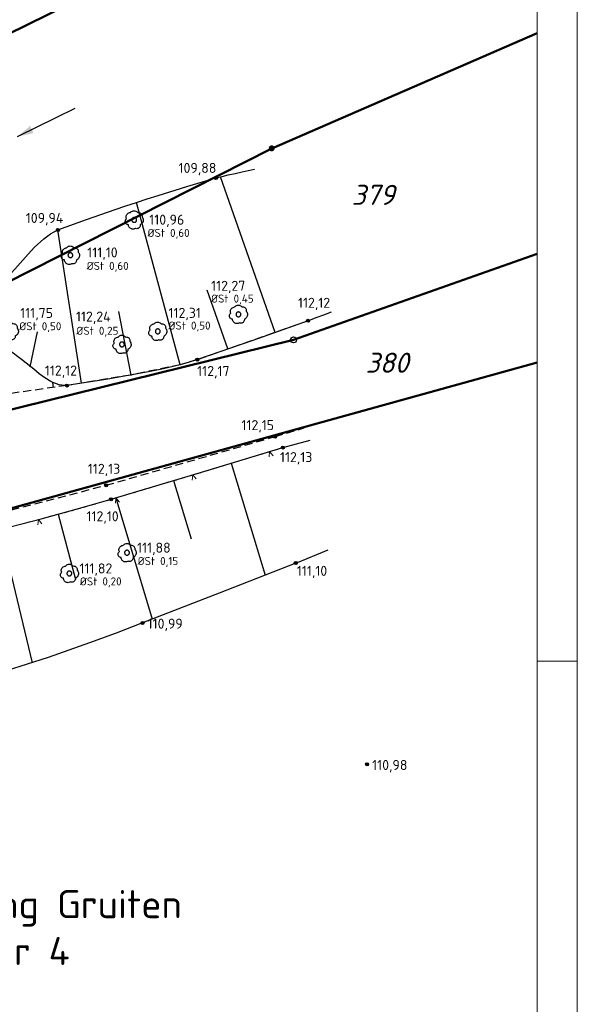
# Model space of a CAD drawing. Header units: metres. Extents: x 32360036 to 32360137, y 5676534 to 5676651.
# Tile 5 of 6: x 32360123 to 32360137, y 5676555 to 5676579. Entities that reach past the tile are written whole.
import ezdxf

# ---------------------------------------------------------------- set-up
doc = ezdxf.new("R2010")
doc.units = ezdxf.units.M
doc.linetypes.add('FIRSTLINIE', pattern=[3, 1, -1, 1])
doc.linetypes.add('GESTRICHELT', pattern=[0.75, 0.5, -0.25])
doc.layers.get('0').update_dxf_attribs({"linetype": 'CONTINUOUS'})
for name, color, linetype in [('ALKIS-ALKIS_Fließrichtungspfeil', 7, 'CONTINUOUS'), ('ALKIS-ALKIS_Flurstück', 7, 'CONTINUOUS'), ('ALKIS-ALKIS_Flurstücksgrenze', 7, 'CONTINUOUS'), ('ALKIS-ALKIS_Flurstücksnummer', 7, 'CONTINUOUS'), ('ALKIS-ALKIS_Gemarkung', 7, 'CONTINUOUS'), ('ALKIS-ALKIS_Grenzpunkt', 7, 'CONTINUOUS'), ('ALKIS-ALKIS_Grenzpunktunvermarkt', 7, 'CONTINUOUS'), ('GS_Basis_PK_Topographie_Geländehöhe [cm]_Punkthöhe', 7, 'CONTINUOUS'), ('GS_Basis_PK_Topographie_Laubbaum_Punkthöhe', 7, 'CONTINUOUS'), ('GS_Basis_PK_Topographie_Laubbaum_Ø Stamm', 7, 'CONTINUOUS'), ('Topographie-Baum mit Beschriftung', 7, 'CONTINUOUS'), ('Topographie-Böschung', 7, 'CONTINUOUS'), ('Topographie-Böschung Oberkante', 7, 'CONTINUOUS'), ('Topographie-Böschung Unterkante', 7, 'CONTINUOUS'), ('Topographie-Geländehöhe', 7, 'CONTINUOUS'), ('Topographie-Zaun', 7, 'CONTINUOUS'), ('Topographier-Topographie', 7, 'CONTINUOUS')]:
    doc.layers.add(name, color=color, linetype=linetype)
doc.styles.add('NORM', font='isocpeur.ttf')
doc.styles.add('NORM_K', font='isocpeui.ttf')

# ---------------------------------------------------------------- blocks, each defined once
blk = doc.blocks.new('VPALLGEM')
at = {"color": 0, "linetype": 'ByBlock', "lineweight": -2}
blk.add_circle((0, 0), 0.5, dxfattribs=at)
for tag, p in [('PTNR', (1.073, 0.649)), ('HOEHE', (1.073, -2.771)), ('OBJEKTNAME', (1.073, -6.191))]:
    blk.add_attdef(tag, p, '', height=1.8, dxfattribs=at)
blk = doc.blocks.new('GRENZ_NICHT_ABGEM')
at = {"linetype": 'ByBlock', "true_color": 0xffffff}
h = blk.add_hatch(color=7, dxfattribs=at)
h.dxf.hatch_style = 1
h.paths.add_polyline_path([(-0.5, 0, 1), (0.5, 0, 1)])
h.paths.add_polyline_path([(0.1, 0, -1), (-0.1, 0, -1)], flags=16)
at = {"linetype": 'ByBlock'}
h = blk.add_hatch(color=0, dxfattribs=at)
h.dxf.hatch_style = 1
h.paths.add_polyline_path([(-0.1, 0, 1), (0.1, 0, 1)])
at = {"color": 0, "linetype": 'ByBlock'}
blk.add_circle((0, 0), 0.1, dxfattribs=at)
blk = doc.blocks.new('LEITPLANKE')
at = {"linetype": 'Continuous'}
h = blk.add_hatch(color=0, dxfattribs=at)
h.dxf.hatch_style = 1
h.paths.add_polyline_path([(-0.5, 0, 1), (0.5, 0, 1)])
at = {"color": 0, "linetype": 'ByBlock'}
blk.add_circle((0, 0), 0.5, dxfattribs=at)
blk = doc.blocks.new('1123')
at = {"color": 0, "linetype": 'ByBlock'}
for points in [[(-0.322548, -0.26268), (-0.359412, -0.258542), (-0.394608, -0.246821), (-0.426593, -0.228032), (-0.453967, -0.202996), (-0.475531, -0.172811), (-0.49034, -0.138799), (-0.497745, -0.10245), (-0.497422, -0.065355), (-0.489385, -0.02914), (-0.473986, 0.004609), (-0.4519, 0.034414), (-0.424095, 0.058969)], [(-0.424095, 0.058969), (-0.438812, 0.100419), (-0.445954, 0.14382), (-0.445295, 0.1878), (-0.436855, 0.230968), (-0.420901, 0.271958), (-0.397939, 0.309473), (-0.368693, 0.342327), (-0.334091, 0.369481), (-0.295225, 0.390076), (-0.253326, 0.40346), (-0.209718, 0.40921)], [(-0.209718, 0.40921), (-0.178164, 0.444077), (-0.140717, 0.472523), (-0.098663, 0.493569), (-0.053448, 0.506493), (-0.006625, 0.510851), (0.040199, 0.506493), (0.085414, 0.493569), (0.127467, 0.472523), (0.164915, 0.444077), (0.196469, 0.40921)], [(0.196469, 0.40921), (0.235765, 0.413462), (0.27513, 0.409903), (0.313026, 0.39867), (0.347972, 0.380202), (0.378602, 0.355221), (0.403721, 0.324704), (0.422346, 0.289841), (0.43375, 0.251997), (0.437487, 0.212648), (0.433412, 0.173333)], [(0.433412, 0.173333), (0.462561, 0.135404), (0.484584, 0.092938), (0.498795, 0.047261), (0.50475, -0.000203), (0.502263, -0.047975), (0.491413, -0.094565), (0.472536, -0.13852), (0.446223, -0.17847), (0.413293, -0.213168), (0.374773, -0.241533), (0.331865, -0.26268)], [(0.061073, -0.469966), (0.021952, -0.490939), (-0.020287, -0.504588), (-0.064284, -0.510475), (-0.108625, -0.50841), (-0.151884, -0.49846), (-0.192672, -0.480945), (-0.229675, -0.456427), (-0.261706, -0.425695), (-0.287733, -0.389737), (-0.30692, -0.349709), (-0.318651, -0.306898), (-0.322548, -0.26268)], [(0.331865, -0.26268), (0.332729, -0.303764), (0.325069, -0.344137), (0.309215, -0.382049), (0.285856, -0.415857), (0.256002, -0.444096), (0.220949, -0.465542), (0.182215, -0.479265), (0.141479, -0.484671), (0.100507, -0.481526), (0.061073, -0.469966)]]:
    blk.add_lwpolyline(points, dxfattribs=at)
blk = doc.blocks.new('1082')
at = {"color": 0, "linetype": 'ByBlock'}
blk.add_lwpolyline([(0.6, 0), (0.595943, 0.069656), (0.583827, 0.138369), (0.563816, 0.205212), (0.53618, 0.269279), (0.501293, 0.329705), (0.459627, 0.385672), (0.411745, 0.436424), (0.358295, 0.481274), (0.3, 0.519615), (0.237648, 0.550929), (0.172082, 0.574793), (0.104189, 0.590884), (0.034887, 0.598984), (-0.034887, 0.598984), (-0.104189, 0.590884), (-0.172082, 0.574793), (-0.237648, 0.550929), (-0.3, 0.519615), (-0.358295, 0.481274), (-0.411745, 0.436424), (-0.459626, 0.385672), (-0.501292, 0.329705), (-0.536179, 0.269279), (-0.563815, 0.205212), (-0.583826, 0.138369), (-0.595942, 0.069656), (-0.599999, 0), (-0.595942, -0.069656), (-0.583826, -0.13837), (-0.563815, -0.205212), (-0.536179, -0.269279), (-0.501292, -0.329705), (-0.459626, -0.385672), (-0.411745, -0.436424), (-0.358295, -0.481274), (-0.3, -0.519615), (-0.237648, -0.550929), (-0.172082, -0.574793), (-0.104189, -0.590884), (-0.034887, -0.598985), (0.034887, -0.598985), (0.104189, -0.590884), (0.172082, -0.574793), (0.237648, -0.550929), (0.3, -0.519615), (0.358295, -0.481274), (0.411745, -0.436424), (0.459626, -0.385672), (0.501292, -0.329705), (0.536179, -0.269279), (0.563815, -0.205212), (0.583826, -0.13837), (0.595942, -0.069656), (0.599999, 0)], dxfattribs=at)
blk = doc.blocks.new('FLIESSRICHTUNG_Links')
at = {"color": 0, "linetype": 'ByBlock'}
blk.add_line((-0.8, 0), (0.8, 0), dxfattribs=at)
blk.add_solid([(-0.8, 0), (-0.4, -0.1), (-0.4, 0.1)], dxfattribs=at)

msp = doc.modelspace()

# ---------------------------------------------------------------- linework, layer by layer
at = {"color": 7, "linetype": 'Continuous', "lineweight": 0, "transparency": 33554687}
msp.add_lwpolyline([(32360078.247, 5676533.692), (32360137.247, 5676533.692), (32360137.247, 5676593.092), (32360078.247, 5676593.092), (32360078.247, 5676533.692)], close=True, dxfattribs=at)
msp.add_lwpolyline([(32360136.247, 5676563.392), (32360137.247, 5676563.392)], dxfattribs=at)
msp.add_polyline3d([(32360080.247, 5676592.092, 0), (32360080.247, 5676534.692, 0), (32360136.247, 5676534.692, 0), (32360136.247, 5676592.092, 0), (32360080.247, 5676592.092, 0)], close=True, dxfattribs=at)
at = {"layer": 'ALKIS-ALKIS_Flurstück', "color": 7, "linetype": 'Continuous', "lineweight": 18, "ltscale": 0.1, "true_color": 0xffffff, "transparency": 33554687}
for points in [[(32360080.247, 5676552.187), (32360084.026, 5676552.979), (32360087.522, 5676550.869), (32360092.858, 5676547.649), (32360096.184, 5676549.337), (32360101.198, 5676551.881), (32360104.382, 5676555.507), (32360106.081, 5676557.679), (32360106.926, 5676558.759), (32360109.134, 5676561.58), (32360110.442, 5676565.504), (32360110.595, 5676567.268), (32360111.656, 5676570.233), (32360117.587, 5676575.403), (32360118.428, 5676576.136), (32360120.014, 5676577.519), (32360128.062, 5676581.478), (32360133.18, 5676583.996), (32360136.247, 5676585.297)], [(32360136.247, 5676585.297), (32360133.18, 5676583.996), (32360128.062, 5676581.478), (32360120.014, 5676577.519), (32360118.428, 5676576.136), (32360117.587, 5676575.403), (32360111.656, 5676570.233), (32360110.595, 5676567.268), (32360110.442, 5676565.504), (32360109.134, 5676561.58), (32360106.926, 5676558.759), (32360106.081, 5676557.679), (32360104.382, 5676555.507), (32360101.198, 5676551.881), (32360096.184, 5676549.337), (32360092.858, 5676547.649), (32360087.522, 5676550.869), (32360084.026, 5676552.979), (32360080.247, 5676552.187)], [(32360080.247, 5676542.222), (32360081.609, 5676542.055), (32360084.977, 5676541.642), (32360092.109, 5676540.767), (32360102.902, 5676540.815), (32360110.343, 5676544.389), (32360112.705, 5676555.98), (32360114.492, 5676561.02), (32360115.758, 5676566.201), (32360115.921, 5676567.966), (32360115.887, 5676568.184), (32360117.667, 5676570.42), (32360122.987, 5676572.797), (32360129.63, 5676576.167), (32360136.247, 5676579.037)], [(32360136.247, 5676579.037), (32360129.63, 5676576.167), (32360122.987, 5676572.797), (32360117.667, 5676570.42), (32360115.887, 5676568.184), (32360115.921, 5676567.966), (32360116.508, 5676568.026), (32360130.174, 5676571.395), (32360136.247, 5676573.542)], [(32360136.247, 5676573.542), (32360130.174, 5676571.395), (32360116.508, 5676568.026), (32360115.921, 5676567.966), (32360115.758, 5676566.201), (32360116.725, 5676566.289), (32360121.133, 5676566.644), (32360136.247, 5676570.833)], [(32360136.247, 5676570.833), (32360121.133, 5676566.644), (32360116.725, 5676566.289), (32360115.758, 5676566.201), (32360114.492, 5676561.02), (32360112.705, 5676555.98), (32360110.343, 5676544.389), (32360102.902, 5676540.815), (32360092.109, 5676540.767), (32360084.977, 5676541.642), (32360081.609, 5676542.055), (32360080.247, 5676542.222)]]:
    msp.add_lwpolyline(points, dxfattribs=at)
at = {"layer": 'ALKIS-ALKIS_Flurstücksgrenze', "color": 7, "lineweight": 50, "ltscale": 0.1, "transparency": 33554687}
for points in [[(32360080.247, 5676552.187), (32360084.026, 5676552.979), (32360087.522, 5676550.869), (32360092.858, 5676547.649), (32360096.184, 5676549.337), (32360101.198, 5676551.881), (32360104.382, 5676555.507), (32360106.081, 5676557.679), (32360106.926, 5676558.759), (32360109.134, 5676561.58), (32360110.442, 5676565.504), (32360110.595, 5676567.268), (32360111.656, 5676570.233), (32360117.587, 5676575.403), (32360118.428, 5676576.136), (32360120.014, 5676577.519), (32360128.062, 5676581.478), (32360133.18, 5676583.996), (32360136.247, 5676585.297)], [(32360136.247, 5676585.297), (32360133.18, 5676583.996), (32360128.062, 5676581.478), (32360120.014, 5676577.519), (32360118.428, 5676576.136), (32360117.587, 5676575.403), (32360111.656, 5676570.233), (32360110.595, 5676567.268), (32360110.442, 5676565.504), (32360109.134, 5676561.58), (32360106.926, 5676558.759), (32360106.081, 5676557.679), (32360104.382, 5676555.507), (32360101.198, 5676551.881), (32360096.184, 5676549.337), (32360092.858, 5676547.649), (32360087.522, 5676550.869), (32360084.026, 5676552.979), (32360080.247, 5676552.187)], [(32360080.247, 5676542.222), (32360081.609, 5676542.055), (32360084.977, 5676541.642), (32360092.109, 5676540.767), (32360102.902, 5676540.815), (32360110.343, 5676544.389), (32360112.705, 5676555.98), (32360114.492, 5676561.02), (32360115.758, 5676566.201), (32360115.921, 5676567.966), (32360115.887, 5676568.184), (32360117.667, 5676570.42), (32360122.987, 5676572.797), (32360129.63, 5676576.167), (32360136.247, 5676579.037)], [(32360136.247, 5676579.037), (32360129.63, 5676576.167), (32360122.987, 5676572.797), (32360117.667, 5676570.42), (32360115.887, 5676568.184), (32360115.921, 5676567.966), (32360116.508, 5676568.026), (32360130.174, 5676571.395), (32360136.247, 5676573.542)], [(32360136.247, 5676573.542), (32360130.174, 5676571.395), (32360116.508, 5676568.026), (32360115.921, 5676567.966), (32360115.758, 5676566.201), (32360116.725, 5676566.289), (32360121.133, 5676566.644), (32360136.247, 5676570.833)], [(32360136.247, 5676570.833), (32360121.133, 5676566.644), (32360116.725, 5676566.289), (32360115.758, 5676566.201), (32360114.492, 5676561.02), (32360112.705, 5676555.98), (32360110.343, 5676544.389), (32360102.902, 5676540.815), (32360092.109, 5676540.767), (32360084.977, 5676541.642), (32360081.609, 5676542.055), (32360080.247, 5676542.222)]]:
    msp.add_lwpolyline(points, dxfattribs=at)
at = {"layer": 'Topographie-Böschung', "color": 7, "lineweight": 25, "transparency": 33554687}
for p, q in [((32360124.194, 5676570.211), (32360124.176, 5676570.334)), ((32360128.621, 5676568.323), (32360129.463, 5676565.533)), ((32360127.185, 5676567.891), (32360127.622, 5676566.436)), ((32360125.748, 5676567.46), (32360126.651, 5676564.435)), ((32360124.305, 5676567.052), (32360124.733, 5676565.462)), ((32360122.852, 5676566.678), (32360123.656, 5676563.352))]:
    msp.add_line(p, q, dxfattribs=at)
for points in [[(32360129.714, 5676571.582, 0), (32360128.354, 5676575.455, 0)], [(32360127.348, 5676570.775, 0), (32360126.258, 5676574.821, 109.906)], [(32360124.892, 5676570.314, 0), (32360124.303, 5676574.134, 109.935)], [(32360128.534, 5676571.168, 0), (32360128.019, 5676572.636, 0)], [(32360126.125, 5676570.52, 0), (32360125.819, 5676572.102, 0)], [(32360123.61, 5676570.726, 0), (32360123.794, 5676571.599, 0)]]:
    msp.add_polyline3d(points, dxfattribs=at)
at = {"layer": 'Topographie-Böschung Oberkante', "color": 7, "ltscale": 0.1, "transparency": 33554687}
for points in [[(32360131.114, 5676572.084, 0), (32360130.922, 5676572.013, 0), (32360130.731, 5676571.942, 0), (32360130.633, 5676571.906, 56.06), (32360130.535, 5676571.87, 112.121), (32360129.16, 5676571.38, 112.146), (32360127.78, 5676570.903, 112.171), (32360127.545, 5676570.828, 112.167), (32360127.308, 5676570.763, 112.163), (32360126.934, 5676570.674, 112.156), (32360126.558, 5676570.595, 112.15), (32360125.544, 5676570.413, 112.133), (32360124.526, 5676570.258, 112.116), (32360124.501, 5676570.256, 112.112), (32360124.476, 5676570.255, 112.109), (32360124.332, 5676570.272, 112.087), (32360124.196, 5676570.324, 112.065), (32360124.161, 5676570.341, 112.059), (32360124.127, 5676570.359, 112.053), (32360123.976, 5676570.45, 112.025), (32360123.833, 5676570.552, 111.997), (32360123.767, 5676570.608, 111.984), (32360123.701, 5676570.663, 111.97), (32360123.397, 5676570.907, 111.909), (32360123.085, 5676571.141, 111.848)], [(32360116.881, 5676566.372, 112.252), (32360118.138, 5676566.332, 112.124), (32360119.396, 5676566.316, 111.997), (32360119.833, 5676566.323, 112.011), (32360120.27, 5676566.339, 112.025), (32360120.869, 5676566.372, 112.044), (32360121.468, 5676566.424, 112.063), (32360121.903, 5676566.479, 112.077), (32360122.335, 5676566.556, 112.091), (32360123.11, 5676566.741, 112.093), (32360123.882, 5676566.939, 112.094), (32360124.756, 5676567.175, 112.096), (32360125.626, 5676567.424, 112.098), (32360127.769, 5676568.066, 112.116), (32360129.911, 5676568.713, 112.133)], [(32360129.911, 5676568.713, 112.133), (32360130.585, 5676568.899, 0)]]:
    msp.add_polyline3d(points, dxfattribs=at)
at = {"layer": 'Topographie-Böschung Unterkante', "color": 7, "ltscale": 0.1, "transparency": 33554687}
for points in [[(32360122.955, 5676572.859, 110.387), (32360123.226, 5676573.156, 110.289), (32360123.49, 5676573.459, 110.192), (32360123.712, 5676573.696, 110.113), (32360123.953, 5676573.915, 110.034), (32360124.119, 5676574.038, 109.984), (32360124.303, 5676574.134, 109.935), (32360125.012, 5676574.395, 109.924), (32360125.726, 5676574.644, 109.913), (32360125.992, 5676574.733, 109.909), (32360126.258, 5676574.821, 109.906), (32360126.527, 5676574.909, 109.901), (32360126.796, 5676574.996, 109.897), (32360127.516, 5676575.218, 109.887), (32360128.24, 5676575.428, 109.876), (32360128.392, 5676575.467, 54.938), (32360128.544, 5676575.504, 0), (32360128.718, 5676575.544, 0), (32360128.892, 5676575.583, 0), (32360129.045, 5676575.617, 0), (32360129.198, 5676575.651, 0)], [(32360130.227, 5676565.836, 111.103), (32360131.035, 5676566.163, 0)], [(32360130.227, 5676565.836, 111.103), (32360128.321, 5676565.084, 111.044), (32360126.411, 5676564.342, 110.985), (32360125.749, 5676564.09, 110.914), (32360125.085, 5676563.844, 110.844), (32360124.055, 5676563.482, 110.735), (32360123.014, 5676563.152, 110.626), (32360122.613, 5676563.04, 110.584), (32360122.208, 5676562.942, 110.543), (32360122.045, 5676562.912, 110.552), (32360121.881, 5676562.892, 110.561), (32360121.41, 5676562.875, 110.587), (32360120.94, 5676562.899, 110.613), (32360120.302, 5676562.977, 110.65), (32360119.67, 5676563.091, 110.686), (32360118.205, 5676563.428, 110.77), (32360116.753, 5676563.818, 110.855)]]:
    msp.add_polyline3d(points, dxfattribs=at)
at = {"layer": 'Topographie-Zaun', "color": 7, "lineweight": 18, "ltscale": 0.1, "transparency": 33554687}
for p, q in [((32360129.578, 5676568.612), (32360129.565, 5676568.478)), ((32360129.578, 5676568.612), (32360129.664, 5676568.508)), ((32360127.664, 5676568.034), (32360127.65, 5676567.9)), ((32360127.664, 5676568.034), (32360127.749, 5676567.93)), ((32360125.748, 5676567.46), (32360125.734, 5676567.326)), ((32360125.748, 5676567.46), (32360125.833, 5676567.355)), ((32360123.821, 5676566.923), (32360123.803, 5676566.789)), ((32360123.821, 5676566.923), (32360123.903, 5676566.816))]:
    msp.add_line(p, q, dxfattribs=at)
at = {"layer": 'Topographie-Zaun', "color": 7, "linetype": 'FIRSTLINIE', "lineweight": 25, "ltscale": 0.1, "transparency": 33554687}
msp.add_polyline3d([(32360116.881, 5676566.372, 112.252), (32360118.138, 5676566.332, 112.124), (32360119.396, 5676566.316, 111.997), (32360119.833, 5676566.323, 112.011), (32360120.27, 5676566.339, 112.025), (32360120.869, 5676566.372, 112.044), (32360121.468, 5676566.424, 112.063), (32360121.903, 5676566.479, 112.077), (32360122.335, 5676566.556, 112.091), (32360123.11, 5676566.741, 112.093), (32360123.882, 5676566.939, 112.094), (32360124.756, 5676567.175, 112.096), (32360125.626, 5676567.424, 112.098), (32360127.769, 5676568.066, 112.116), (32360129.911, 5676568.713, 112.133)], dxfattribs=at)
at = {"layer": 'Topographier-Topographie', "color": 7, "linetype": 'GESTRICHELT', "lineweight": 25, "ltscale": 0.4, "transparency": 33554687}
for points in [[(32360130.535, 5676571.87, 112.121), (32360127.78, 5676570.903, 112.171), (32360127.348, 5676570.775, 0), (32360126.125, 5676570.52, 0), (32360124.526, 5676570.258, 112.116), (32360122.247, 5676569.936, 112.125), (32360120.009, 5676569.229, 112.161), (32360116.505, 5676568.082, 112.24)], [(32360129.713, 5676568.985, 112.152), (32360130.44, 5676569.203, 0)], [(32360125.503, 5676567.772, 112.133), (32360129.713, 5676568.985, 112.152)], [(32360122.274, 5676566.939, 112.12), (32360125.503, 5676567.772, 112.133)]]:
    msp.add_polyline3d(points, dxfattribs=at)

# ---------------------------------------------------------------- block references
at = {"layer": 'ALKIS-ALKIS_Fließrichtungspfeil', "color": 7, "lineweight": 25, "ltscale": 0.1, "transparency": 33554687, "rotation": 26.35439952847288}
msp.add_blockref('FLIESSRICHTUNG_Links', (32360124.01, 5676576.813), dxfattribs=at)
at = {"layer": 'ALKIS-ALKIS_Grenzpunkt', "color": 7, "lineweight": 25, "ltscale": 0.1, "transparency": 33554687, "xscale": 0.15, "yscale": 0.15}
msp.add_blockref('VPALLGEM', (32360130.174, 5676571.395), dxfattribs=at)
at = {"layer": 'ALKIS-ALKIS_Grenzpunktunvermarkt', "color": 7, "lineweight": 25, "ltscale": 0.1, "transparency": 33554687, "xscale": 0.15, "yscale": 0.15}
msp.add_blockref('GRENZ_NICHT_ABGEM', (32360129.63, 5676576.167), dxfattribs=at)
at = {"layer": 'Topographie-Baum mit Beschriftung', "color": 7, "lineweight": 25, "ltscale": 0.1, "transparency": 33554687}
ref = msp.add_blockref('1123', (32360126.202, 5676574.383, 110.961), dxfattribs=dict(at, xscale=0.45, yscale=0.45))
ref.add_attrib('Punkthöhe', '110,96', (32360126.577, 5676574.265, 110.961), dxfattribs={"layer": 'GS_Basis_PK_Topographie_Laubbaum_Punkthöhe', "color": 7, "transparency": 33554687, "height": 0.25, "style": 'NORM'})
at = {"layer": 'Topographie-Baum mit Beschriftung', "color": 7, "lineweight": 25, "ltscale": 0.1, "transparency": 33554687, "xscale": 0.1, "yscale": 0.1}
for p in [(32360126.202, 5676574.383, 110.961), (32360124.612, 5676573.504, 111.103), (32360128.8, 5676572.03, 112.267), (32360126.79, 5676571.607, 112.31), (32360125.897, 5676571.282, 112.241), (32360126.023, 5676566.093, 111.884), (32360124.586, 5676565.576, 111.818)]:
    msp.add_blockref('1082', p, dxfattribs=at)
at = {"layer": 'Topographie-Baum mit Beschriftung', "color": 7, "lineweight": 25, "ltscale": 0.1, "transparency": 33554687}
ref = msp.add_blockref('1123', (32360124.612, 5676573.504, 111.103), dxfattribs=dict(at, xscale=0.45, yscale=0.45))
ref.add_attrib('Punkthöhe', '111,10', (32360125.032, 5676573.448, 111.103), dxfattribs={"layer": 'GS_Basis_PK_Topographie_Laubbaum_Punkthöhe', "color": 7, "transparency": 33554687, "height": 0.25, "style": 'NORM'})
ref = msp.add_blockref('1123', (32360128.8, 5676572.03, 112.267), dxfattribs=dict(at, xscale=0.45, yscale=0.45))
ref.add_attrib('Punkthöhe', '112,27', (32360128.119, 5676572.617, 112.267), dxfattribs={"layer": 'GS_Basis_PK_Topographie_Laubbaum_Punkthöhe', "color": 7, "transparency": 33554687, "height": 0.25, "style": 'NORM'})
ref = msp.add_blockref('1123', (32360123.089, 5676571.613, 111.749), dxfattribs=dict(at, xscale=0.45, yscale=0.45))
ref.add_attrib('Punkthöhe', '111,75', (32360123.361, 5676571.942, 111.749), dxfattribs={"layer": 'GS_Basis_PK_Topographie_Laubbaum_Punkthöhe', "color": 7, "transparency": 33554687, "height": 0.25, "style": 'NORM'})
ref = msp.add_blockref('1123', (32360126.79, 5676571.607, 112.31), dxfattribs=dict(at, xscale=0.45, yscale=0.45))
ref.add_attrib('Punkthöhe', '112,31', (32360127.057, 5676571.943, 112.31), dxfattribs={"layer": 'GS_Basis_PK_Topographie_Laubbaum_Punkthöhe', "color": 7, "transparency": 33554687, "height": 0.25, "style": 'NORM'})
ref = msp.add_blockref('1123', (32360125.897, 5676571.282, 112.241), dxfattribs=dict(at, xscale=0.45, yscale=0.45))
ref.add_attrib('Punkthöhe', '112,24', (32360124.75, 5676571.851, 112.241), dxfattribs={"layer": 'GS_Basis_PK_Topographie_Laubbaum_Punkthöhe', "color": 7, "transparency": 33554687, "height": 0.25, "style": 'NORM'})
ref = msp.add_blockref('1123', (32360126.023, 5676566.093, 111.884), dxfattribs=dict(at, xscale=0.45, yscale=0.45))
ref.add_attrib('Punkthöhe', '111,88', (32360126.273, 5676566.093, 111.884), dxfattribs={"layer": 'GS_Basis_PK_Topographie_Laubbaum_Punkthöhe', "color": 7, "transparency": 33554687, "height": 0.25, "style": 'NORM'})
ref = msp.add_blockref('1123', (32360124.586, 5676565.576, 111.818), dxfattribs=dict(at, xscale=0.45, yscale=0.45))
ref.add_attrib('Punkthöhe', '111,82', (32360124.836, 5676565.576, 111.818), dxfattribs={"layer": 'GS_Basis_PK_Topographie_Laubbaum_Punkthöhe', "color": 7, "transparency": 33554687, "height": 0.25, "style": 'NORM'})
at = {"layer": 'Topographie-Geländehöhe', "color": 7, "lineweight": 25, "ltscale": 0.1, "transparency": 33554687, "xscale": 0.075, "yscale": 0.075}
for p in [(32360128.24, 5676575.428, 109.876), (32360124.303, 5676574.134, 109.935), (32360130.535, 5676571.87, 112.121), (32360127.78, 5676570.903, 112.171), (32360124.526, 5676570.258, 112.116), (32360129.713, 5676568.985, 112.152), (32360129.911, 5676568.713, 112.133), (32360125.503, 5676567.772, 112.133), (32360125.626, 5676567.424, 112.098), (32360130.227, 5676565.836, 111.103), (32360126.411, 5676564.342, 110.985), (32360132.008, 5676560.821, 110.978)]:
    msp.add_blockref('LEITPLANKE', p, dxfattribs=at)

# ---------------------------------------------------------------- texts
at = {"layer": 'ALKIS-ALKIS_Flurstücksnummer', "color": 7, "transparency": 33554687, "char_height": 0.5, "attachment_point": 8, "style": 'NORM_K'}
for s, insert in [('379', (32360132.158, 5676574.758)), ('380', (32360132.504, 5676570.576))]:
    msp.add_mtext(s, dxfattribs=dict(at, insert=insert))
at = {"layer": 'ALKIS-ALKIS_Gemarkung', "color": 7, "transparency": 33554687, "insert": (32360123.26, 5676556.754), "char_height": 0.7, "attachment_point": 5, "style": 'NORM'}
msp.add_mtext('Gemarkung Gruiten\\PFlur 4', dxfattribs=at)
at = {"layer": 'GS_Basis_PK_Topographie_Geländehöhe [cm]_Punkthöhe', "color": 7, "transparency": 33554687, "char_height": 0.25, "attachment_point": 7, "style": 'NORM'}
for s, insert in [('109,88', (32360127.307, 5676575.496, 109.876)), ('109,94', (32360123.499, 5676574.249, 109.935)), ('112,12', (32360130.284, 5676572.136, 112.121)), ('112,12', (32360123.974, 5676570.448, 112.116)), ('112,17', (32360127.772, 5676570.436, 112.171)), ('112,15', (32360128.875, 5676569.088, 112.152)), ('112,13', (32360129.835, 5676568.291, 112.133)), ('112,13', (32360125.046, 5676568, 112.133)), ('112,10', (32360125.012, 5676566.817, 112.098)), ('111,10', (32360130.256, 5676565.458, 111.103)), ('110,99', (32360126.536, 5676564.142, 110.985)), ('110,98', (32360132.133, 5676560.621, 110.978))]:
    msp.add_mtext(s, dxfattribs=dict(at, insert=insert))
at = {"layer": 'GS_Basis_PK_Topographie_Laubbaum_Ø Stamm', "color": 7, "transparency": 33554687, "style": 'NORM'}
for s, p in [('ØSt 0,60', (32360126.536, 5676573.96, 110.961)), ('ØSt 0,60', (32360125.017, 5676573.138, 111.103)), ('ØSt 0,45', (32360128.119, 5676572.323, 112.267)), ('ØSt 0,50', (32360123.338, 5676571.635, 111.749)), ('ØSt 0,25', (32360124.762, 5676571.522, 112.241)), ('ØSt 0,50', (32360127.057, 5676571.651, 112.31)), ('ØSt 0,15', (32360126.288, 5676565.785, 111.884)), ('ØSt 0,20', (32360124.849, 5676565.278, 111.818))]:
    msp.add_text(s, height=0.2, dxfattribs=at).set_placement(p)

doc.saveas('drawing.dxf')
